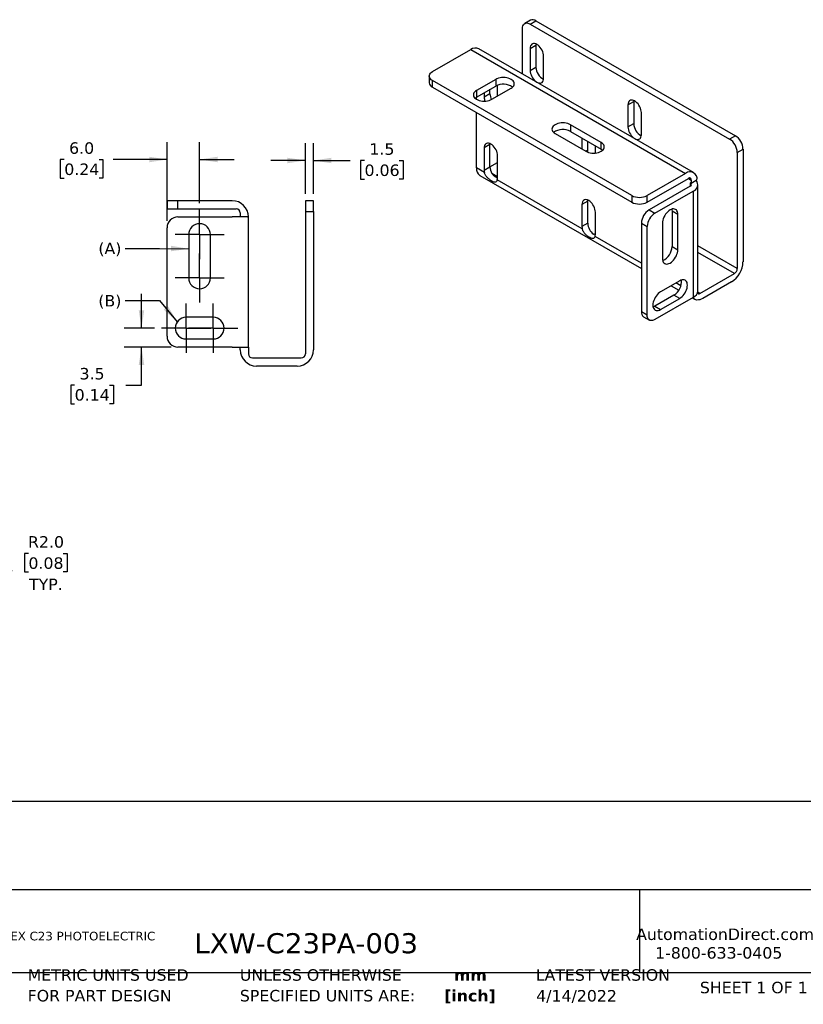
# Model space of a CAD drawing. Header units: millimetres. Extents: x 7 to 546, y 7 to 419.
# Tile 2 of 4: x 127 to 272, y 7 to 188. Entities that reach past the tile are written whole.
import ezdxf

# ---------------------------------------------------------------- set-up
doc = ezdxf.new("R2010")
doc.units = ezdxf.units.MM
doc.linetypes.add('SLD-Center', pattern=[19.05, 15.24, -1.27, 1.27, -1.27])
doc.linetypes.add('SLD-Solid', pattern=[0])
doc.layers.add('CENTER', color=40, linetype='SLD-Center')
doc.layers.add('DIMENSIONS', color=140, linetype='SLD-Solid', lineweight=25)
doc.layers.add('TEXT', color=140, linetype='SLD-Solid', lineweight=25)
doc.styles.add('SLDTEXTSTYLE0', font='VERDANA.TTF')
doc.styles.add('SLDTEXTSTYLE1', font='VERDANAB.TTF')
doc.dimstyles.new('SLDDIMSTYLE1', dxfattribs={"dimtxt": 2.158008, "dimasz": 3.302, "dimexe": 0, "dimexo": 0.0625, "dimgap": 0.539502, "dimtad": 0, "dimtih": 1, "dimtoh": 1, "dimrnd": 1e-09, "dimzin": 12, "dimdsep": 46, "dimtxsty": 'SLDTEXTSTYLE0', "dimsah": 1, "dimcen": 0.09, "dimadec": 0, "dimazin": 3, "dimtfac": 1, "dimtmove": 0, "dimatfit": 0, "dimfxl": 0, "dimfrac": 2, "dimtolj": 1, "dimtzin": 12, "dimarcsym": 0})
doc.dimstyles.new('SLDDIMSTYLE4', dxfattribs={"dimtxt": 2.158008, "dimasz": 3.302, "dimexe": 0, "dimexo": 0.0625, "dimgap": 0.539502, "dimtad": 0, "dimtih": 1, "dimtoh": 1, "dimrnd": 1e-09, "dimzin": 4, "dimdsep": 46, "dimtxsty": 'SLDTEXTSTYLE0', "dimsah": 1, "dimcen": 0.09, "dimadec": 0, "dimazin": 1, "dimtfac": 1, "dimtmove": 0, "dimatfit": 0, "dimfxl": 0, "dimfrac": 2, "dimtolj": 1, "dimtzin": 12, "dimarcsym": 0})
doc.dimstyles.new('SLDDIMSTYLE5', dxfattribs={"dimtxt": 2.158008, "dimasz": 3.302, "dimexe": 0, "dimexo": 0.0625, "dimgap": 0.539502, "dimtad": 0, "dimtih": 1, "dimtoh": 1, "dimrnd": 1e-09, "dimzin": 4, "dimdsep": 46, "dimtxsty": 'SLDTEXTSTYLE0', "dimsah": 1, "dimcen": 0, "dimadec": 0, "dimazin": 1, "dimtfac": 1, "dimtofl": 0, "dimtmove": 0, "dimatfit": 3, "dimfxl": 0, "dimfrac": 2, "dimtolj": 1, "dimtzin": 12, "dimarcsym": 0})

# ---------------------------------------------------------------- blocks, each defined once
blk = doc.blocks.new('SW_NOTE_0')
at = {"layer": 'TEXT', "color": 0, "attachment_point": 1, "style": 'SLDTEXTSTYLE0'}
for s, insert, char_height in [('CONTRINEX MOUNTING BRACKET, PROTECTIVE DUAL AXIS, 304 STAINLESS STEEL. FOR USE WITH CONTRINEX C23 PHOTOELECTRIC ', (0, 2.02), 1.5875), ('SENSORS.', (0, -1.1), 1.587)]:
    blk.add_mtext(s, dxfattribs=dict(at, insert=insert, char_height=char_height))
blk = doc.blocks.new('SW_NOTE_0_1')
at = {"layer": 'TEXT', "color": 0, "char_height": 2.117, "attachment_point": 2, "style": 'SLDTEXTSTYLE1'}
for s, insert in [('mm', (2.84, 2.69)), ('[inch]', (2.76, -1.13))]:
    blk.add_mtext(s, dxfattribs=dict(at, insert=insert))
blk = doc.blocks.new('SW_NOTE_0_2')
at = {"layer": 'TEXT', "color": 0, "char_height": 2.1167, "attachment_point": 1, "style": 'SLDTEXTSTYLE0'}
for s, insert in [('UNLESS OTHERWISE ', (0, 2.69)), ('SPECIFIED UNITS ARE:', (0, -1.13))]:
    blk.add_mtext(s, dxfattribs=dict(at, insert=insert))
blk = doc.blocks.new('SW_NOTE_0_6')
at = {"layer": 'TEXT', "color": 0, "char_height": 2.1167, "attachment_point": 1, "style": 'SLDTEXTSTYLE0'}
for s, insert in [('METRIC UNITS USED ', (0, 2.69)), ('FOR PART DESIGN', (0, -1.13))]:
    blk.add_mtext(s, dxfattribs=dict(at, insert=insert))
blk = doc.blocks.new('_D_5')
at = {"layer": 'DIMENSIONS'}
for p, q in [((149.47, 131.59), (149.47, 137.94)), ((151.88, 131.59), (146.3, 131.59)), ((154.92, 128.09), (146.3, 128.09)), ((149.47, 121.07), (149.47, 128.09)), ((137.14, 121.07), (136.42, 121.07)), ((136.42, 121.07), (136.42, 117.64)), ((143.55, 121.07), (144.28, 121.07)), ((144.28, 121.07), (144.28, 117.64)), ((146.58, 121.07), (149.47, 121.07)), ((136.42, 117.64), (137.14, 117.64)), ((144.28, 117.64), (143.55, 117.64))]:
    blk.add_line(p, q, dxfattribs=at)
for points in [[(149.47, 131.59), (149.98, 134.89), (148.96, 134.89)], [(149.47, 128.09), (148.96, 124.79), (149.98, 124.79)]]:
    blk.add_solid(points, dxfattribs=at)
at = {"layer": 'DIMENSIONS', "char_height": 2.117, "attachment_point": 1, "style": 'SLDTEXTSTYLE0'}
for s, insert in [('3.5', (138.04, 124.24)), ('0.14', (137.14, 120.33))]:
    blk.add_mtext(s, dxfattribs=dict(at, insert=insert))
blk = doc.blocks.new('_D_6')
at = {"layer": 'DIMENSIONS'}
for p, q in [((154.19, 151.36), (154.19, 165.86)), ((160.19, 154.65), (160.19, 165.86)), ((135.23, 162.69), (134.5, 162.69)), ((134.5, 162.69), (134.5, 159.26)), ((141.64, 162.69), (142.36, 162.69)), ((142.36, 162.69), (142.36, 159.26)), ((154.19, 162.69), (144.27, 162.69)), ((160.19, 162.69), (166.54, 162.69)), ((134.5, 159.26), (135.23, 159.26)), ((142.36, 159.26), (141.64, 159.26))]:
    blk.add_line(p, q, dxfattribs=at)
for points in [[(154.19, 162.69), (150.89, 163.2), (150.89, 162.18)], [(160.19, 162.69), (163.49, 162.18), (163.49, 163.2)]]:
    blk.add_solid(points, dxfattribs=at)
at = {"layer": 'DIMENSIONS', "char_height": 2.117, "attachment_point": 1, "style": 'SLDTEXTSTYLE0'}
for s, insert in [('6.0', (136.12, 165.86)), ('0.24', (135.23, 161.95))]:
    blk.add_mtext(s, dxfattribs=dict(at, insert=insert))
blk = doc.blocks.new('_D_7')
at = {"layer": 'DIMENSIONS'}
for p, q in [((179.69, 156.36), (179.69, 165.68)), ((181.19, 156.36), (181.19, 165.68)), ((179.69, 162.51), (173.34, 162.51)), ((181.19, 162.51), (187.96, 162.51)), ((190.6, 162.51), (189.87, 162.51)), ((189.87, 162.51), (189.87, 159.08)), ((197.01, 162.51), (197.74, 162.51)), ((197.74, 162.51), (197.74, 159.08)), ((189.87, 159.08), (190.6, 159.08)), ((197.74, 159.08), (197.01, 159.08))]:
    blk.add_line(p, q, dxfattribs=at)
for points in [[(179.69, 162.51), (176.39, 163.01), (176.39, 162)], [(181.19, 162.51), (184.49, 162), (184.49, 163.01)]]:
    blk.add_solid(points, dxfattribs=at)
at = {"layer": 'DIMENSIONS', "char_height": 2.117, "attachment_point": 1, "style": 'SLDTEXTSTYLE0'}
for s, insert in [('1.5', (191.5, 165.68)), ('0.06', (190.6, 161.77))]:
    blk.add_mtext(s, dxfattribs=dict(at, insert=insert))
blk = doc.blocks.new('SW_CENTERMARKSYMBOL_8')
at = {"layer": 'CENTER', "color": 0}
for p, q in [((0, 2.54), (0, 4.54)), ((0, 0), (0, 2.54)), ((-2.54, 0), (-4.54, 0)), ((0, 0), (-2.54, 0)), ((0, 0), (0, -2.54)), ((0, 0), (2.54, 0)), ((2.54, 0), (4.54, 0)), ((0, -2.54), (0, -4.54))]:
    blk.add_line(p, q, dxfattribs=at)
blk = doc.blocks.new('SW_CENTERMARKSYMBOL_9')
at = {"layer": 'CENTER', "color": 0}
for p, q in [((0, 2.54), (0, 4.54)), ((0, 0), (0, 2.54)), ((-2.54, 0), (-4.54, 0)), ((0, 0), (-2.54, 0)), ((0, 0), (0, -2.54)), ((0, 0), (2.54, 0)), ((2.54, 0), (4.54, 0)), ((0, -2.54), (0, -4.54))]:
    blk.add_line(p, q, dxfattribs=at)
blk = doc.blocks.new('SW_CENTERMARKSYMBOL_10')
at = {"layer": 'CENTER', "color": 0}
for p, q in [((0, 2.54), (0, 4.54)), ((0, 0), (0, 2.54)), ((-2.54, 0), (-4.54, 0)), ((0, 0), (-2.54, 0)), ((0, 0), (0, -2.54)), ((0, 0), (2.54, 0)), ((2.54, 0), (4.54, 0)), ((0, -2.54), (0, -4.54))]:
    blk.add_line(p, q, dxfattribs=at)
blk = doc.blocks.new('SW_CENTERMARKSYMBOL_11')
at = {"layer": 'CENTER', "color": 0}
for p, q in [((0, 2.54), (0, 4.54)), ((0, 0), (0, 2.54)), ((-2.54, 0), (-4.54, 0)), ((0, 0), (-2.54, 0)), ((0, 0), (0, -2.54)), ((0, 0), (2.54, 0)), ((2.54, 0), (4.54, 0)), ((0, -2.54), (0, -4.54))]:
    blk.add_line(p, q, dxfattribs=at)
blk = doc.blocks.new('_D_15')
at = {"layer": 'DIMENSIONS'}
for p, q in [((128.62, 90.04), (127.9, 90.04)), ((127.9, 90.04), (127.9, 86.61)), ((135.04, 90.04), (135.76, 90.04)), ((135.76, 90.04), (135.76, 86.61)), ((118.16, 79.92), (120.03, 86.9)), ((120.03, 86.9), (125.59, 86.9)), ((127.9, 86.61), (128.62, 86.61)), ((135.76, 86.61), (135.04, 86.61))]:
    blk.add_line(p, q, dxfattribs=at)
blk.add_solid([(118.16, 79.92), (119.51, 82.98), (118.52, 83.24)], dxfattribs=at)
at = {"layer": 'DIMENSIONS', "char_height": 2.117, "attachment_point": 1, "style": 'SLDTEXTSTYLE0'}
for s, insert in [('R2.0', (128.54, 93.21)), ('0.08', (128.62, 89.3)), ('TYP.', (128.73, 85.38))]:
    blk.add_mtext(s, dxfattribs=dict(at, insert=insert))

msp = doc.modelspace()

# ---------------------------------------------------------------- linework, layer by layer
for p, q in [((221.212, 188.389), (220.152, 187.777)), ((221.151, 187.678), (222.212, 188.29)), ((221.151, 187.678), (257.921, 166.451)), ((222.212, 188.29), (258.982, 167.063)), ((219.737, 178.487), (219.737, 186.861)), ((221.151, 183.187), (222.212, 183.799)), ((222.223, 183.984), (222.212, 183.799)), ((222.212, 183.799), (222.212, 179.716)), ((203.12, 178.901), (210.191, 182.983)), ((210.191, 182.983), (249.789, 160.124)), ((251.289, 160.272), (211.691, 183.132)), ((221.151, 183.187), (221.151, 179.104)), ((223.626, 177.675), (223.626, 181.758)), ((202.534, 178.085), (202.534, 176.86)), ((221.151, 179.104), (222.212, 179.716)), ((239.89, 156.042), (203.12, 177.268)), ((203.12, 176.044), (203.12, 177.268)), ((214.788, 177.472), (211.252, 175.431)), ((211.252, 174.207), (214.788, 176.248)), ((214.788, 177.472), (214.788, 176.248)), ((215.141, 174.411), (215.141, 176.41)), ((203.12, 176.044), (239.89, 154.817)), ((211.252, 175.431), (211.252, 174.207)), ((212.666, 175.023), (212.666, 174.205)), ((213.727, 174.818), (212.666, 174.205)), ((213.727, 174.818), (213.727, 175.635)), ((214.08, 173.799), (217.616, 175.84)), ((211.252, 173.799), (211.252, 174.207)), ((239.183, 172.777), (240.243, 173.39)), ((239.183, 172.777), (239.183, 168.695)), ((240.255, 173.575), (240.243, 173.39)), ((240.243, 173.39), (240.243, 169.307)), ((211.252, 161.141), (211.252, 171.349)), ((241.658, 167.266), (241.658, 171.349)), ((234.233, 165.839), (228.576, 169.104)), ((228.576, 169.104), (228.576, 167.879)), ((239.183, 168.695), (240.243, 169.307)), ((225.748, 167.471), (231.405, 164.206)), ((228.576, 167.879), (234.233, 164.614)), ((213.727, 165.428), (212.666, 164.815)), ((213.727, 165.428), (213.738, 165.613)), ((213.727, 161.345), (213.727, 165.428)), ((230.697, 166.655), (230.697, 164.614)), ((231.758, 164.409), (231.758, 166.043)), ((234.233, 164.614), (234.233, 165.839)), ((258.982, 167.063), (257.921, 166.451)), ((212.666, 164.815), (212.666, 160.733)), ((231.758, 164.409), (231.406, 164.205)), ((233.172, 163.886), (233.172, 165.226)), ((259.335, 164.001), (260.396, 164.614)), ((259.335, 164.001), (259.335, 142.567)), ((260.396, 164.614), (260.396, 143.792)), ((213.727, 161.345), (215.141, 162.161)), ((215.141, 159.304), (215.141, 163.387)), ((212.718, 160.294), (211.252, 161.141)), ((212.666, 160.733), (213.727, 161.345)), ((215.141, 159.508), (214.098, 160.11)), ((249.789, 160.124), (242.718, 156.042)), ((211.873, 159.767), (241.658, 142.573)), ((230.749, 149.885), (215.09, 158.925)), ((242.718, 154.817), (250.32, 159.205)), ((250.32, 159.205), (250.85, 158.899)), ((250.85, 158.287), (250.673, 158.389)), ((250.673, 158.389), (250.673, 157.776)), ((250.85, 158.899), (250.85, 158.287)), ((251.789, 158.829), (250.85, 158.287)), ((251.789, 158.829), (251.911, 158.899)), ((252.082, 138.485), (252.082, 158.082)), ((250.673, 157.776), (243.072, 153.388)), ((244.132, 152.776), (251.204, 156.858)), ((251.204, 156.858), (251.204, 137.261)), ((154.189, 155.087), (154.189, 153.587)), ((156.189, 155.087), (154.189, 155.087)), ((156.189, 153.587), (156.189, 155.087)), ((166.189, 155.087), (156.189, 155.087)), ((181.189, 155.087), (179.689, 155.087)), ((179.689, 155.087), (179.689, 153.087)), ((181.189, 153.087), (181.189, 155.087)), ((231.758, 155.018), (230.697, 154.406)), ((230.697, 154.406), (230.697, 150.323)), ((231.758, 155.018), (231.769, 155.203)), ((231.758, 150.936), (231.758, 155.018)), ((239.89, 156.042), (239.89, 154.817)), ((242.718, 154.817), (242.718, 156.042)), ((154.189, 153.587), (156.189, 153.587)), ((156.189, 153.587), (166.939, 153.587)), ((167.689, 152.837), (167.689, 152.087)), ((179.689, 153.087), (179.689, 126.837)), ((179.689, 153.087), (181.189, 153.087)), ((181.189, 153.087), (181.189, 127.587)), ((233.172, 148.895), (233.172, 152.977)), ((243.072, 153.388), (244.132, 152.776)), ((248.375, 152.571), (247.314, 153.184)), ((247.314, 153.184), (247.314, 146.651)), ((248.375, 146.039), (248.375, 152.571)), ((156.189, 152.087), (166.189, 152.087)), ((169.018, 152.087), (166.189, 152.087)), ((169.018, 152.087), (169.189, 152.087)), ((169.189, 128.087), (169.189, 152.087)), ((231.758, 150.936), (230.697, 150.323)), ((241.658, 150.939), (242.718, 150.326)), ((241.658, 150.939), (241.658, 134.608)), ((245.547, 150.938), (245.547, 144.406)), ((154.189, 130.087), (154.189, 150.087)), ((232.819, 148.909), (232.943, 148.981)), ((242.718, 133.995), (242.718, 150.326)), ((158.189, 148.837), (158.189, 140.837)), ((162.189, 140.837), (162.189, 148.837)), ((241.658, 143.588), (233.121, 148.516)), ((247.314, 146.651), (248.375, 146.039)), ((259.335, 142.567), (252.082, 146.754)), ((258.805, 141.649), (252.082, 145.53)), ((248.729, 140.323), (245.193, 138.282)), ((248.957, 139.374), (248.021, 139.914)), ((252.441, 137.975), (258.805, 141.649)), ((258.275, 140.118), (252.971, 137.056)), ((247.142, 139.407), (248.578, 138.578)), ((252.441, 137.975), (252.043, 138.205)), ((247.668, 137.669), (244.132, 135.628)), ((251.204, 137.261), (244.132, 133.179)), ((245.193, 135.016), (248.729, 137.057)), ((248.729, 137.057), (247.668, 137.669)), ((251.032, 137.162), (251.471, 136.908)), ((242.718, 133.995), (241.658, 134.608)), ((244.132, 135.628), (245.193, 135.016)), ((162.689, 133.587), (157.689, 133.587)), ((242.072, 133.692), (243.133, 133.08)), ((157.689, 129.587), (162.689, 129.587)), ((166.189, 128.087), (156.189, 128.087)), ((166.189, 128.087), (169.018, 128.087)), ((167.689, 127.587), (167.689, 128.087)), ((169.018, 128.087), (169.189, 128.087)), ((169.189, 128.087), (169.189, 126.837)), ((169.939, 126.087), (178.939, 126.087)), ((178.189, 124.587), (170.689, 124.587))]:
    msp.add_line(p, q)
at = {"flags": 128}
for points in [[(219.737, 186.861), (219.755, 187.106), (219.807, 187.326), (219.891, 187.513), (220.007, 187.665), (220.151, 187.777), (220.32, 187.846), (220.509, 187.87), (220.714, 187.85), (220.93, 187.785), (221.151, 187.678)], [(223.626, 181.758), (223.608, 182.017), (223.552, 182.29), (223.461, 182.568), (223.337, 182.844), (223.184, 183.108), (223.008, 183.353), (222.812, 183.571), (222.604, 183.755), (222.389, 183.901), (222.174, 184.004), (221.966, 184.059), (221.77, 184.067), (221.594, 184.026), (221.441, 183.938), (221.317, 183.805), (221.226, 183.632), (221.17, 183.424), (221.151, 183.187)], [(203.12, 177.268), (202.916, 177.406), (202.752, 177.561), (202.632, 177.728), (202.559, 177.904), (202.534, 178.085), (202.559, 178.265), (202.632, 178.442), (202.752, 178.609), (202.916, 178.763), (203.12, 178.901)], [(221.151, 179.104), (221.17, 178.845), (221.226, 178.572), (221.317, 178.294), (221.441, 178.018), (221.594, 177.754), (221.77, 177.509), (221.966, 177.291), (222.174, 177.106), (222.389, 176.961), (222.604, 176.858), (222.812, 176.802), (223.008, 176.795), (223.184, 176.836), (223.337, 176.924), (223.461, 177.056), (223.552, 177.23), (223.608, 177.438), (223.626, 177.675)], [(217.616, 175.84), (217.82, 175.977), (217.984, 176.132), (218.104, 176.299), (218.177, 176.475), (218.202, 176.656), (218.177, 176.837), (218.104, 177.013), (217.984, 177.18), (217.82, 177.335), (217.616, 177.472), (217.377, 177.59), (217.11, 177.685), (216.82, 177.754), (216.515, 177.796), (216.202, 177.811), (215.889, 177.796), (215.584, 177.754), (215.294, 177.685), (215.026, 177.59), (214.788, 177.472)], [(211.252, 175.431), (211.048, 175.294), (210.884, 175.139), (210.764, 174.972), (210.691, 174.796), (210.666, 174.615), (210.691, 174.434), (210.764, 174.258), (210.884, 174.091), (211.048, 173.936), (211.252, 173.799), (211.491, 173.681), (211.758, 173.586), (212.048, 173.517), (212.353, 173.475), (212.666, 173.46), (212.979, 173.475), (213.284, 173.517), (213.574, 173.586), (213.842, 173.681), (214.08, 173.799)], [(210.971, 174.003), (211.048, 174.069), (211.252, 174.207)], [(241.658, 171.349), (241.639, 171.608), (241.583, 171.881), (241.492, 172.159), (241.368, 172.434), (241.216, 172.699), (241.039, 172.943), (240.843, 173.162), (240.635, 173.346), (240.42, 173.492), (240.205, 173.594), (239.997, 173.65), (239.801, 173.658), (239.625, 173.617), (239.472, 173.529), (239.349, 173.396), (239.257, 173.223), (239.202, 173.015), (239.183, 172.777)], [(228.576, 169.104), (228.337, 169.222), (228.07, 169.317), (227.78, 169.386), (227.475, 169.428), (227.162, 169.442), (226.849, 169.428), (226.544, 169.386), (226.254, 169.317), (225.986, 169.222), (225.748, 169.104), (225.544, 168.967), (225.38, 168.812), (225.26, 168.645), (225.187, 168.469), (225.162, 168.288), (225.187, 168.107), (225.26, 167.931), (225.38, 167.764), (225.544, 167.609), (225.748, 167.471)], [(239.183, 168.695), (239.202, 168.436), (239.257, 168.163), (239.349, 167.885), (239.472, 167.609), (239.625, 167.345), (239.801, 167.1), (239.997, 166.882), (240.205, 166.697), (240.42, 166.551), (240.635, 166.449), (240.843, 166.393), (241.039, 166.386), (241.216, 166.427), (241.368, 166.515), (241.492, 166.647), (241.583, 166.82), (241.639, 167.029), (241.658, 167.266)], [(215.141, 163.387), (215.122, 163.646), (215.066, 163.918), (214.975, 164.197), (214.852, 164.472), (214.699, 164.736), (214.522, 164.981), (214.327, 165.199), (214.119, 165.384), (213.904, 165.53), (213.689, 165.632), (213.48, 165.688), (213.285, 165.696), (213.108, 165.655), (212.956, 165.567), (212.832, 165.434), (212.741, 165.261), (212.685, 165.053), (212.666, 164.815)], [(231.405, 164.206), (231.643, 164.088), (231.911, 163.994), (232.201, 163.924), (232.506, 163.882), (232.819, 163.868), (233.132, 163.882), (233.437, 163.924), (233.727, 163.994), (233.994, 164.088), (234.233, 164.206), (234.437, 164.344), (234.601, 164.498), (234.721, 164.665), (234.794, 164.842), (234.819, 165.022), (234.794, 165.203), (234.721, 165.379), (234.601, 165.546), (234.437, 165.701), (234.233, 165.839)], [(231.797, 164.03), (231.777, 164.15), (231.758, 164.409)], [(234.233, 164.614), (234.437, 164.476), (234.514, 164.41)], [(233.172, 152.977), (233.154, 153.236), (233.098, 153.509), (233.007, 153.788), (232.883, 154.063), (232.73, 154.327), (232.554, 154.572), (232.358, 154.79), (232.15, 154.975), (231.935, 155.121), (231.72, 155.223), (231.512, 155.279), (231.316, 155.286), (231.139, 155.246), (230.987, 155.157), (230.863, 155.025), (230.772, 154.852), (230.716, 154.643), (230.697, 154.406)], [(248.375, 152.571), (248.358, 152.817), (248.306, 153.036), (248.221, 153.224), (248.105, 153.375), (247.961, 153.487), (247.792, 153.556), (247.603, 153.581), (247.398, 153.56), (247.182, 153.495), (246.961, 153.388), (246.74, 153.24), (246.524, 153.056), (246.319, 152.839), (246.13, 152.596), (245.961, 152.332), (245.817, 152.054), (245.701, 151.769), (245.616, 151.483), (245.564, 151.204), (245.547, 150.938)], [(247.278, 153.529), (247.297, 153.429), (247.314, 153.184)], [(245.547, 144.406), (245.564, 144.161), (245.616, 143.941), (245.701, 143.754), (245.817, 143.602), (245.961, 143.49), (246.13, 143.421), (246.319, 143.397), (246.524, 143.417), (246.74, 143.482), (246.961, 143.589), (247.182, 143.737), (247.398, 143.922), (247.603, 144.138), (247.792, 144.381), (247.961, 144.645), (248.105, 144.923), (248.221, 145.209), (248.306, 145.494), (248.358, 145.773), (248.375, 146.039)], [(248.729, 137.057), (248.95, 137.205), (249.166, 137.389), (249.371, 137.606), (249.56, 137.849), (249.729, 138.113), (249.873, 138.391), (249.989, 138.676), (250.074, 138.962), (250.125, 139.241), (250.143, 139.506), (250.125, 139.752), (250.074, 139.971), (249.989, 140.159), (249.873, 140.31), (249.729, 140.422), (249.56, 140.491), (249.371, 140.516), (249.166, 140.495), (248.95, 140.431), (248.729, 140.323)], [(245.193, 138.282), (244.972, 138.134), (244.756, 137.95), (244.551, 137.733), (244.362, 137.49), (244.193, 137.226), (244.049, 136.948), (243.933, 136.663), (243.848, 136.377), (243.796, 136.098), (243.779, 135.833), (243.796, 135.587), (243.848, 135.368), (243.933, 135.18), (244.049, 135.029), (244.193, 134.917), (244.362, 134.848), (244.551, 134.823), (244.756, 134.844), (244.972, 134.908), (245.193, 135.016)], [(252.971, 137.056), (252.694, 136.917), (252.422, 136.823), (252.16, 136.774), (251.911, 136.772), (251.68, 136.817), (251.471, 136.908), (251.288, 137.043), (251.134, 137.221), (251.134, 137.221)], [(244.132, 135.628), (243.911, 135.521), (243.815, 135.487)], [(244.132, 133.179), (243.911, 133.071), (243.695, 133.006), (243.49, 132.986), (243.301, 133.011), (243.132, 133.08), (242.988, 133.191), (242.872, 133.343), (242.787, 133.531), (242.736, 133.75), (242.718, 133.995)]]:
    msp.add_lwpolyline(points, dxfattribs=at)
for centre, radius, start, end in [((221.627, 187.483), 0.997, 54.08226, 114.60729), ((211.071, 181.749), 1.516, 65.84324, 125.46722), ((224.805, 179.795), 2.594, 181.74416, 242.70122), ((203.55, 176.97), 1.021, 186.18746, 245.13268), ((216.181, 173.691), 2.912, 53.89486, 118.59843), ((216.168, 174.888), 2.442, 181.65826, 207.60947), ((214.915, 174.247), 2.249, 181.04634, 200.37802), ((242.836, 169.386), 2.594, 181.74416, 242.70122), ((227.182, 165.323), 2.912, 61.40157, 126.10514), ((256.287, 163.874), 3.051, 2.38686, 57.61314), ((257.347, 164.487), 3.051, 2.38686, 57.61314), ((212.761, 160.996), 1.516, 174.52934, 234.15848), ((214.675, 160.747), 2.009, 180.41421, 193.01775), ((216.258, 161.433), 2.533, 181.98769, 211.48614), ((250.617, 159.109), 1.31, 350.78596, 129.20329), ((213.833, 159.289), 1.308, 343.84217, 0.63637), ((250.527, 158.951), 0.328, 350.78596, 129.20329), ((250.557, 158.082), 0.327, 290.78342, 69.21658), ((250.772, 158.058), 1.276, 289.75594, 37.13962), ((166.189, 152.087), 3, 0, 90), ((241.304, 158.746), 3.052, 242.39104, 297.60896), ((241.304, 157.521), 3.052, 242.39104, 297.60896), ((166.939, 152.837), 0.75, 0, 90), ((244.706, 150.811), 3.051, 122.38686, 177.61314), ((245.767, 150.199), 3.051, 122.38686, 177.61314), ((156.189, 150.087), 2, 90, 180), ((160.189, 148.837), 2, 0, 180), ((234.487, 151.073), 2.732, 182.87891, 232.37353), ((232.707, 150.338), 2.009, 180.41421, 193.01775), ((233.114, 149.216), 0.292, 241.37562, 281.46843), ((231.864, 148.88), 1.308, 343.84217, 0.63637), ((244.404, 146.722), 2.911, 293.8863, 358.60336), ((255.79, 144.002), 4.61, 302.60548, 357.39452), ((258.184, 142.62), 1.153, 302.60548, 357.39452), ((160.189, 140.837), 2, 180, 0), ((246.151, 140.154), 2.911, 301.39682, 6.11885), ((250.584, 138.633), 1.505, 294.29739, 354.38247), ((252.233, 138.227), 0.327, 217.93245, 309.51246), ((242.633, 134.497), 0.982, 173.54907, 235.13875), ((157.689, 131.587), 2, 90, 270), ((162.689, 131.587), 2, 270, 90), ((156.189, 130.087), 2, 180, 270), ((170.689, 127.587), 3, 180, 270), ((178.189, 127.587), 3, 270, 0), ((169.939, 126.837), 0.75, 180, 270), ((178.939, 126.837), 0.75, 270, 0)]:
    msp.add_arc(centre, radius, start, end)
for points, knots in [([(215.09, 158.925), (215.051, 158.799), (215.005, 158.701), (214.889, 158.559), (214.823, 158.518), (214.661, 158.487), (214.569, 158.497), (214.352, 158.566), (214.232, 158.623), (213.964, 158.777), (213.822, 158.872), (213.534, 159.094), (213.394, 159.218), (213.132, 159.493), (213.016, 159.64), (212.827, 159.957), (212.756, 160.123), (212.718, 160.294)], [0, 0, 0, 0, 0.125, 0.125, 0.25, 0.25, 0.375, 0.375, 0.5, 0.5, 0.625, 0.625, 0.75, 0.75, 0.875, 0.875, 1, 1, 1, 1]), ([(214.098, 160.11), (214.191, 159.985), (214.346, 159.779), (214.63, 159.567), (214.888, 159.401), (215.039, 159.315), (215.119, 159.269)], [0, 0, 0, 0, 0.32911065, 0.54505137, 0.7608115, 1, 1, 1, 1]), ([(233.121, 148.516), (233.082, 148.389), (233.036, 148.292), (232.92, 148.15), (232.854, 148.109), (232.692, 148.078), (232.6, 148.088), (232.384, 148.157), (232.263, 148.214), (231.995, 148.368), (231.853, 148.463), (231.566, 148.685), (231.425, 148.809), (231.164, 149.084), (231.047, 149.231), (230.858, 149.548), (230.788, 149.714), (230.749, 149.885)], [0, 0, 0, 0, 0.125, 0.125, 0.25, 0.25, 0.375, 0.375, 0.5, 0.5, 0.625, 0.625, 0.75, 0.75, 0.875, 0.875, 1, 1, 1, 1]), ([(233.151, 148.861), (233.107, 148.885), (233.043, 148.92), (232.967, 148.966), (232.943, 148.981)], [0, 0, 0, 0, 0.6831805, 1, 1, 1, 1])]:
    msp.add_open_spline(points, degree=3, knots=knots)
at = {"layer": 'DIMENSIONS'}
for points in [[(158.189, 146.221), (154.895, 146.775), (154.881, 145.759)], [(156.074, 132.766), (154.348, 135.627), (153.568, 134.976)]]:
    msp.add_solid(points, dxfattribs=at)
at = {"layer": 'TEXT'}
for p, q in [((546.1, 44.252), (12.7, 44.252)), ((546.1, 27.94), (12.7, 27.94)), ((241.293, 27.94), (241.293, 12.7)), ((12.7, 12.7), (546.1, 12.7))]:
    msp.add_line(p, q, dxfattribs=at)
at = {"layer": 'TEXT', "flags": 128}
for points in [[(146.446, 146.296), (152.796, 146.296), (158.189, 146.221)], [(146.454, 136.683), (152.804, 136.683), (156.074, 132.766)]]:
    msp.add_lwpolyline(points, dxfattribs=at)

# ---------------------------------------------------------------- block references
at = {"layer": 'CENTER'}
for name, p in [('SW_CENTERMARKSYMBOL_8', (160.189, 148.837)), ('SW_CENTERMARKSYMBOL_9', (160.189, 140.837)), ('SW_CENTERMARKSYMBOL_10', (157.689, 131.587)), ('SW_CENTERMARKSYMBOL_11', (162.689, 131.587))]:
    msp.add_blockref(name, p, dxfattribs=at)
at = {"layer": 'TEXT'}
for name, p in [('SW_NOTE_0', (7.966, 18.216)), ('SW_NOTE_0_6', (128.478, 10.635)), ('SW_NOTE_0_2', (167.608, 10.635)), ('SW_NOTE_0_1', (207.286, 10.633))]:
    msp.add_blockref(name, p, dxfattribs=at)

# ---------------------------------------------------------------- texts
at = {"layer": 'TEXT', "style": 'SLDTEXTSTYLE0'}
for s, insert, char_height, attachment_point in [('(A)', (141.51, 147.354), 2.1167, 1), ('(B)', (141.502, 137.694), 2.1167, 1), ('LXW-C23PA-003', (159.208, 19.975), 3.70417, 1), ('AutomationDirect.com', (240.695, 20.836), 2.11667, 1), ('1-800-633-0405', (244.192, 17.397), 2.11667, 1), ('LATEST VERSION', (234.552, 13.324), 2.11667, 2), ('SHEET 1 OF 1', (252.441, 11.011), 2.11667, 1), ('4/14/2022', (229.701, 9.487), 2.1167, 2)]:
    msp.add_mtext(s, dxfattribs=dict(at, insert=insert, char_height=char_height, attachment_point=attachment_point))

# ---------------------------------------------------------------- dimensions: what is measured, and where the dimension line sits
at = {"layer": 'DIMENSIONS'}
for base, p1, p2, dimstyle, picture, middle in [((154.189, 162.688), (160.189, 153.377), (154.189, 150.087), 'SLDDIMSTYLE4', '_D_6', (138.433, 162.688)), ((181.189, 162.507), (179.689, 155.087), (181.189, 155.087), 'SLDDIMSTYLE1', '_D_7', (193.805, 162.507))]:
    dim = msp.add_linear_dim(base=base, p1=p1, p2=p2, dimstyle=dimstyle, dxfattribs=at)
    dim.commit()
    dim.dimension.update_dxf_attribs({"geometry": picture, "text_midpoint": middle, "dimtype": 160})
dim = msp.add_linear_dim(base=(149.471, 128.087), p1=(153.149, 131.587), p2=(156.189, 128.087), angle=90, dimstyle='SLDDIMSTYLE1', dxfattribs=at)
dim.commit()
dim.dimension.update_dxf_attribs({"geometry": '_D_5', "text_midpoint": (149.471, 121.069), "dimtype": 160})
dim = msp.add_radius_dim(center=(117.642, 77.988), mpoint=(118.16, 79.92), text='<>\\PTYP.', dimstyle='SLDDIMSTYLE5', dxfattribs=at)
dim.commit()
dim.dimension.update_dxf_attribs({"geometry": '_D_15', "text_midpoint": (131.831, 88.02), "dimtype": 164})

doc.saveas('drawing.dxf')
